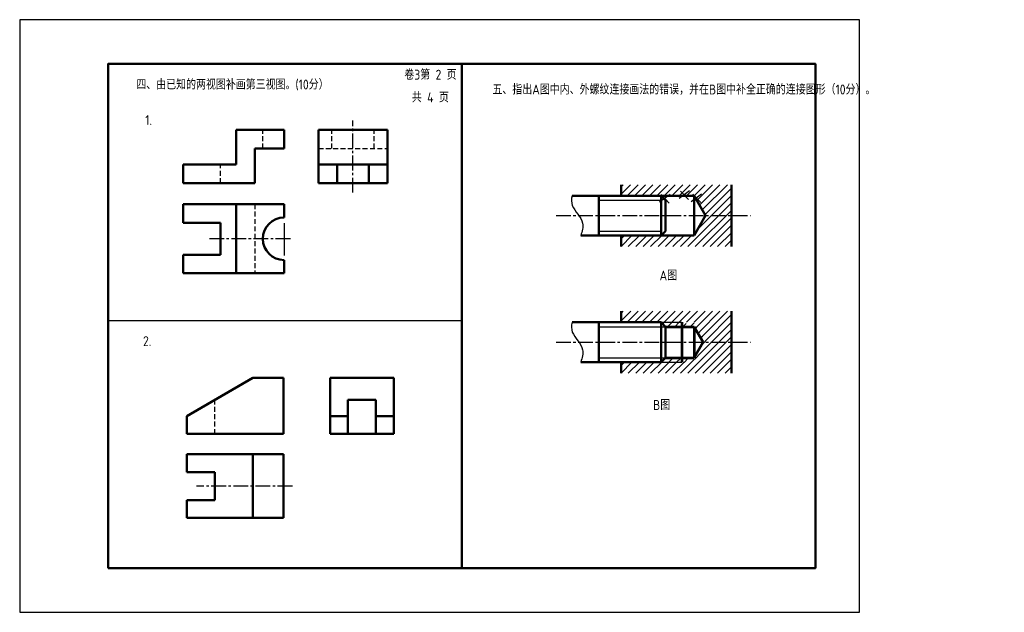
# Model space of a CAD drawing. Header units: millimetres. Extents: x 0 to 445, y 0 to 268.
import ezdxf

# ---------------------------------------------------------------- set-up
doc = ezdxf.new("R2010")
doc.units = ezdxf.units.MM
doc.header["$LTSCALE"] = 0.7
for name, pattern in [('CENTER2', [28.575, 19.05, -3.175, 3.175, -3.175]), ('DASHED2', [9.525, 6.35, -3.175]), ('HIDDEN2', [4.7625, 3.175, -1.5875])]:
    doc.linetypes.add(name, pattern=pattern)
for name, color, linetype in [('剖面线层', 7, 'Continuous'), ('细实线', 7, 'Continuous'), ('细实线层', 7, 'Continuous')]:
    doc.layers.add(name, color=color, linetype=linetype)
for name, color, linetype, lineweight in [('点画线层', 3, 'CENTER2', 25), ('答案层', 1, 'Continuous', 25), ('粗实线', 210, 'Continuous', 50), ('粗实线层', 7, 'Continuous', 50), ('虚线层', 2, 'DASHED2', 25)]:
    doc.layers.add(name, color=color, linetype=linetype, lineweight=lineweight)
doc.styles.add('工程字体', font='gbenor.shx', dxfattribs={"bigfont": 'gbcbig.shx'})

msp = doc.modelspace()

# ---------------------------------------------------------------- hatches: boundary and pattern name
at = {"layer": '剖面线层', "ltscale": 0.5}
h = msp.add_hatch(dxfattribs=at)
h.set_pattern_fill('ANSI31', scale=0.75, style=0)
h.set_pattern_definition([(45, (175.1947, 88.8068), (-1.683798, 1.683798), [])])
h.paths.add_polyline_path([(322.05, 193.39), (272.05, 193.39), (272.05, 188.39), (305.14, 188.39), (310.34, 179.39), (322.05, 179.39)])
h.paths.add_polyline_path([(322.05, 179.39), (310.34, 179.39), (305.14, 170.39), (272.05, 170.39), (272.05, 165.39), (322.05, 165.39)])
h = msp.add_hatch(dxfattribs=at)
h.set_pattern_fill('ANSI31', scale=0.75, style=0)
h.set_pattern_definition([(45, (175.1947, 31.554), (-1.683798, 1.683798), [])])
h.paths.add_polyline_path([(322.05, 136.14), (272.05, 136.14), (272.05, 131.14), (305.14, 131.14), (310.34, 122.14), (322.05, 122.14)])
h.paths.add_polyline_path([(322.05, 122.14), (310.34, 122.14), (305.14, 113.14), (272.05, 113.14), (272.05, 108.14), (322.05, 108.14)])

# ---------------------------------------------------------------- linework, layer by layer
at = {"color": 7}
msp.add_lwpolyline([(0, 0), (380, 0), (380, 268), (0, 268)], close=True, dxfattribs=at)
at = {"layer": '点画线层', "color": 1, "ltscale": 0.5}
msp.add_line((150.76, 189.87), (150.76, 222.45), dxfattribs=at)
at = {"layer": '点画线层', "color": 7, "ltscale": 0.5}
for p, q in [((242.66, 179.39), (330.69, 179.39)), ((122.47, 168.92), (84.91, 168.92)), ((242.66, 122.14), (330.69, 122.14)), ((123.37, 57.05), (80.05, 57.05))]:
    msp.add_line(p, q, dxfattribs=at)
at = {"layer": '答案层', "lineweight": 50}
for p, q in [((135.16, 218.12), (166.36, 218.12)), ((135.16, 194.12), (135.16, 218.12)), ((166.36, 194.12), (166.36, 218.12)), ((135.16, 202.52), (166.36, 202.52)), ((143.56, 194.12), (143.56, 202.52)), ((157.96, 194.12), (157.96, 202.52)), ((135.16, 194.12), (166.36, 194.12)), ((140.4, 80.66), (140.4, 106.01)), ((140.4, 106.01), (169.2, 106.01)), ((169.2, 80.66), (169.2, 106.01)), ((148.46, 96.04), (161.13, 96.04)), ((148.46, 80.66), (148.46, 96.04)), ((161.13, 80.66), (161.13, 96.04)), ((140.4, 88.73), (148.46, 88.73)), ((161.13, 88.73), (169.2, 88.73)), ((140.4, 80.66), (169.2, 80.66))]:
    msp.add_line(p, q, dxfattribs=at)
at = {"layer": '答案层', "linetype": 'HIDDEN2'}
for p, q in [((141.16, 209.72), (141.16, 218.12)), ((160.36, 209.72), (160.36, 218.12)), ((135.16, 209.72), (166.36, 209.72))]:
    msp.add_line(p, q, dxfattribs=at)
at = {"layer": '答案层', "ltscale": 0.7}
for p, q in [((289.52, 185.58), (294.23, 189.06)), ((290.22, 188.89), (293.88, 185.06)), ((298.3, 187.22), (303, 190.7)), ((299, 190.52), (302.65, 186.69)), ((303.81, 185.79), (308.51, 189.27)), ((304.51, 189.09), (308.17, 185.27)), ((290.14, 131.14), (299.57, 131.14)), ((291.59, 131), (290.99, 130.4)), ((295.2, 131.24), (293.19, 129.24)), ((298.25, 131), (296.57, 129.32)), ((301.54, 130.68), (300.14, 129.28)), ((305.07, 130.92), (303.47, 129.32)), ((306.3, 129.01), (305.65, 128.35)), ((307.64, 126.87), (307.07, 126.3)), ((308.91, 124.78), (308.19, 124.07)), ((310.05, 122.41), (308.4, 120.76)), ((306.83, 115.91), (303.83, 112.9)), ((290.14, 113.14), (299.57, 113.14)), ((293.67, 113.11), (295.48, 114.91)), ((297.2, 113.11), (298.93, 114.83)), ((300.57, 113.03), (302.46, 114.91))]:
    msp.add_line(p, q, dxfattribs=at)
at = {"layer": '答案层', "lineweight": 53, "ltscale": 0.7}
for p, q in [((299.57, 131.14), (299.57, 113.14)), ((292.14, 129.14), (305.14, 129.14)), ((305.14, 129.14), (305.14, 115.14)), ((305.14, 129.14), (309.18, 122.14)), ((309.18, 122.14), (305.14, 115.14)), ((292.14, 115.14), (305.14, 115.14))]:
    msp.add_line(p, q, dxfattribs=at)
at = {"layer": '答案层', "color": 6, "ltscale": 0.7}
for p, q in [((290.14, 129.14), (292.14, 129.14)), ((290.14, 115.14), (292.14, 115.14))]:
    msp.add_line(p, q, dxfattribs=at)
at = {"layer": '粗实线', "color": 7}
msp.add_line((200, 248), (200, 20), dxfattribs=at)
msp.add_lwpolyline([(40, 20), (360, 20), (360, 248), (40, 248)], close=True, dxfattribs=at)
at = {"layer": '粗实线层', "color": 7, "ltscale": 0.5}
for p, q in [((119.58, 218.12), (97.98, 218.12)), ((97.98, 218.12), (97.98, 202.52)), ((119.58, 209.72), (119.58, 218.12)), ((106.38, 194.12), (106.38, 209.72)), ((106.38, 209.72), (119.58, 209.72)), ((73.98, 202.52), (73.98, 194.12)), ((97.98, 202.52), (73.98, 202.52)), ((73.98, 194.12), (106.38, 194.12)), ((272.05, 188.39), (272.05, 193.39)), ((322.05, 193.39), (322.05, 165.39)), ((249.92, 188.39), (305.14, 188.39)), ((262.05, 170.39), (262.05, 188.39)), ((290.14, 188.39), (290.14, 170.39)), ((292.14, 186.39), (290.14, 188.39)), ((305.14, 188.39), (305.14, 170.39)), ((305.14, 188.39), (310.34, 179.39)), ((73.98, 184.52), (73.98, 176.12)), ((119.58, 184.52), (73.98, 184.52)), ((97.98, 184.52), (97.98, 153.32)), ((119.58, 178.52), (119.58, 184.52)), ((292.14, 186.39), (292.14, 172.39)), ((310.34, 179.39), (305.14, 170.39)), ((73.98, 176.12), (90.78, 176.12)), ((90.78, 176.12), (90.78, 161.72)), ((253.81, 170.39), (305.14, 170.39)), ((272.05, 170.39), (272.05, 165.39)), ((292.14, 172.39), (290.14, 170.39)), ((90.78, 161.72), (73.98, 161.72)), ((73.98, 161.72), (73.98, 153.32)), ((119.58, 153.32), (119.58, 159.32)), ((73.98, 153.32), (119.58, 153.32)), ((272.05, 131.14), (272.05, 136.14)), ((322.05, 136.14), (322.05, 108.14)), ((249.92, 131.14), (290.14, 131.14)), ((262.05, 113.14), (262.05, 131.14)), ((290.14, 131.14), (290.14, 113.14)), ((292.14, 129.14), (290.14, 131.14)), ((292.14, 129.14), (292.14, 115.14)), ((253.81, 113.14), (290.14, 113.14)), ((272.05, 113.14), (272.05, 108.14)), ((292.14, 115.14), (290.14, 113.14)), ((105.51, 106.01), (75.55, 88.73)), ((119.33, 106.01), (105.51, 106.01)), ((119.33, 80.66), (119.33, 106.01)), ((75.55, 88.73), (75.55, 80.66)), ((75.55, 80.66), (119.33, 80.66)), ((75.55, 71.45), (119.33, 71.45)), ((75.55, 71.45), (75.55, 63.38)), ((105.51, 71.45), (105.51, 42.65)), ((119.33, 42.65), (119.33, 71.45)), ((75.55, 63.38), (88.23, 63.38)), ((88.23, 63.38), (88.23, 50.71)), ((88.23, 50.71), (75.55, 50.71)), ((75.55, 50.71), (75.55, 42.65)), ((75.55, 42.65), (119.33, 42.65))]:
    msp.add_line(p, q, dxfattribs=at)
msp.add_arc((119.58, 168.92), 9.6, 90, 270, dxfattribs=at)
at = {"layer": '细实线', "color": 7}
msp.add_line((40, 132), (200, 132), dxfattribs=at)
at = {"layer": '细实线层', "color": 7, "ltscale": 0.5}
for p, q in [((262.05, 186.39), (290.14, 186.39)), ((119.58, 175.95), (119.58, 161.36)), ((262.05, 172.39), (290.14, 172.39)), ((262.05, 129.14), (290.14, 129.14)), ((262.05, 115.14), (290.14, 115.14))]:
    msp.add_line(p, q, dxfattribs=at)
for points in [[(249.92, 188.39), (249.56, 186.87), (249.44, 182.48), (255.91, 177.45), (254.51, 172.3), (253.81, 170.39)], [(249.92, 131.14), (249.56, 129.61), (249.44, 125.22), (255.91, 120.2), (254.51, 115.05), (253.81, 113.14)]]:
    msp.add_open_spline(points, degree=3, knots=[6.745382, 6.745382, 6.745382, 6.745382, 11.469055, 20.794129, 26.266385, 26.266385, 26.266385, 26.266385], dxfattribs=at)
at = {"layer": '虚线层', "color": 7, "ltscale": 0.5}
for p, q in [((109.98, 209.72), (109.98, 218.12)), ((90.78, 194.12), (90.78, 202.52)), ((106.38, 184.52), (106.38, 153.32)), ((88.23, 80.66), (88.23, 96.04))]:
    msp.add_line(p, q, dxfattribs=at)

# ---------------------------------------------------------------- texts
at = {"layer": '细实线', "color": 7, "style": '工程字体'}
for s, p in [('卷3第 2 页', (174, 240.87)), ('四、由已知的两视图补画第三视图。(10分）', (52.77, 236.43)), ('共 4 页', (177.4, 230.62)), ('1.', (56.81, 220.38)), ('2.', (55.81, 120.38))]:
    msp.add_text(s, height=4.5, dxfattribs=at).set_placement(p)
at = {"layer": '细实线', "color": 7, "char_height": 4.5, "attachment_point": 1, "style": '工程字体'}
for s, insert in [('五、指出A图中内、外螺纹连接画法的错误，并在B图中补全正确的连接图形（10分）。', (213.87, 238.68)), ('A图', (289.48, 154.59)), ('B图', (286.55, 96))]:
    msp.add_mtext(s, dxfattribs=dict(at, insert=insert))

doc.saveas('drawing.dxf')
